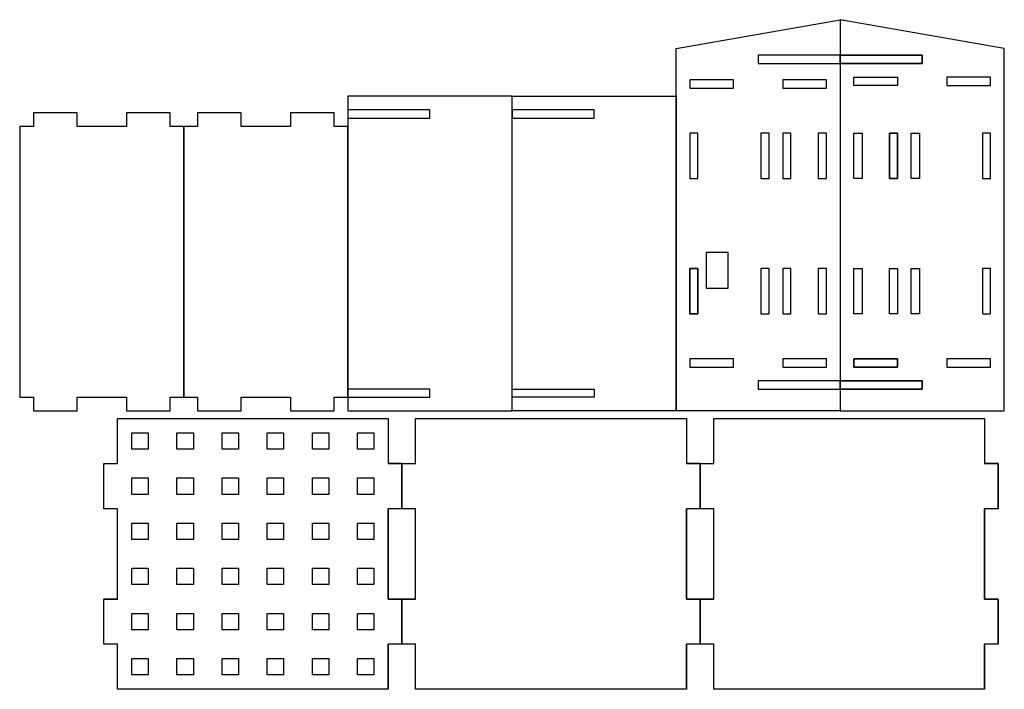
# Model space of a CAD drawing. Header units: millimetres. Extents: x -619 to -259, y -134 to 111.
import ezdxf

# ---------------------------------------------------------------- set-up
doc = ezdxf.new("R2010")
doc.units = ezdxf.units.MM
doc.header["$MEASUREMENT"] = 0

msp = doc.modelspace()

# ---------------------------------------------------------------- linework, layer by layer
for p, q in [((-289, 97.75), (-319, 97.75)), ((-319, 97.75), (-319, 94.75)), ((-289, 94.75), (-289, 97.75)), ((-319, 94.75), (-289, 94.75)), ((-439, -32.25), (-439, 82.75)), ((-439, 82.75), (-379, 82.75)), ((-379, 82.75), (-379, -32.25)), ((-499, 71.75), (-499, -27.25)), ((-289, -21.25), (-319, -21.25)), ((-319, -21.25), (-319, -24.25)), ((-289, -24.25), (-289, -21.25)), ((-499, -24.25), (-499, -27.25)), ((-469, -24.25), (-499, -24.25)), ((-469, -27.25), (-469, -24.25)), ((-319, -24.25), (-289, -24.25)), ((-499, -27.25), (-469, -27.25)), ((-379, -32.25), (-439, -32.25)), ((-583.25, -35), (-484.25, -35)), ((-583.25, -51.5), (-583.25, -35)), ((-484.25, -35), (-484.25, -51.5)), ((-474.25, -35), (-375.25, -35)), ((-474.25, -51.5), (-474.25, -35)), ((-375.25, -35), (-375.25, -51.5)), ((-365.25, -35), (-266.25, -35)), ((-365.25, -51.5), (-365.25, -35)), ((-266.25, -35), (-266.25, -51.5)), ((-588.25, -51.5), (-583.25, -51.5)), ((-588.25, -68), (-588.25, -51.5)), ((-479.25, -51.5), (-484.25, -51.5)), ((-484.25, -51.5), (-479.25, -51.5)), ((-479.25, -51.5), (-474.25, -51.5)), ((-479.25, -68), (-479.25, -51.5)), ((-479.25, -68), (-479.25, -51.5)), ((-479.25, -51.5), (-479.25, -68)), ((-370.25, -51.5), (-375.25, -51.5)), ((-375.25, -51.5), (-370.25, -51.5)), ((-370.25, -51.5), (-365.25, -51.5)), ((-370.25, -68), (-370.25, -51.5)), ((-370.25, -68), (-370.25, -51.5)), ((-370.25, -51.5), (-370.25, -68)), ((-261.25, -51.5), (-266.25, -51.5)), ((-266.25, -51.5), (-261.25, -51.5)), ((-261.25, -68), (-261.25, -51.5)), ((-261.25, -51.5), (-261.25, -68)), ((-583.25, -68), (-588.25, -68)), ((-583.25, -101), (-583.25, -68)), ((-484.25, -101), (-484.25, -68)), ((-484.25, -68), (-484.25, -101)), ((-479.25, -68), (-484.25, -68)), ((-474.25, -68), (-479.25, -68)), ((-474.25, -101), (-474.25, -68)), ((-375.25, -68), (-375.25, -101)), ((-375.25, -101), (-375.25, -68)), ((-370.25, -68), (-375.25, -68)), ((-365.25, -68), (-370.25, -68)), ((-365.25, -101), (-365.25, -68)), ((-266.25, -101), (-266.25, -68)), ((-266.25, -68), (-266.25, -101)), ((-261.25, -68), (-266.25, -68)), ((-588.25, -101), (-583.25, -101)), ((-588.25, -117.5), (-588.25, -101)), ((-583.25, -101), (-588.25, -101)), ((-479.25, -101), (-484.25, -101)), ((-484.25, -101), (-479.25, -101)), ((-479.25, -117.5), (-479.25, -101)), ((-474.25, -101), (-479.25, -101)), ((-479.25, -101), (-474.25, -101)), ((-479.25, -117.5), (-479.25, -101)), ((-479.25, -101), (-479.25, -117.5)), ((-370.25, -101), (-375.25, -101)), ((-375.25, -101), (-370.25, -101)), ((-370.25, -117.5), (-370.25, -101)), ((-370.25, -101), (-365.25, -101)), ((-365.25, -101), (-370.25, -101)), ((-370.25, -117.5), (-370.25, -101)), ((-370.25, -101), (-370.25, -117.5)), ((-261.25, -101), (-266.25, -101)), ((-266.25, -101), (-261.25, -101)), ((-261.25, -117.5), (-261.25, -101)), ((-261.25, -101), (-261.25, -117.5)), ((-583.25, -117.5), (-588.25, -117.5)), ((-583.25, -134), (-583.25, -117.5)), ((-484.25, -134), (-484.25, -117.5)), ((-479.25, -117.5), (-484.25, -117.5)), ((-484.25, -117.5), (-484.25, -134)), ((-474.25, -117.5), (-479.25, -117.5)), ((-474.25, -134), (-474.25, -117.5)), ((-370.25, -117.5), (-375.25, -117.5)), ((-375.25, -117.5), (-375.25, -134)), ((-375.25, -134), (-375.25, -117.5)), ((-365.25, -117.5), (-370.25, -117.5)), ((-365.25, -134), (-365.25, -117.5)), ((-266.25, -134), (-266.25, -117.5)), ((-266.25, -117.5), (-266.25, -134)), ((-261.25, -117.5), (-266.25, -117.5)), ((-484.25, -134), (-583.25, -134)), ((-375.25, -134), (-474.25, -134)), ((-266.25, -134), (-365.25, -134))]:
    msp.add_line(p, q)
at = {"linetype": 'Continuous'}
for p, q in [((-360, 25.6), (-368, 25.6)), ((-368, 25.6), (-368, 19.1)), ((-360, 12.6), (-360, 25.6)), ((-368, 19.1), (-368, 12.6)), ((-368, 12.6), (-360, 12.6))]:
    msp.add_line(p, q, dxfattribs=at)
for points in [[(-379, 100.17), (-319, 110.75), (-319, -32.25), (-379, -32.25)], [(-289, 94.75), (-319, 94.75), (-319, -21.25), (-289, -21.25), (-289, -24.25), (-319, -24.25), (-319, -32.25), (-259, -32.25), (-259, 100.17), (-319, 110.75), (-319, 97.75), (-289, 97.75)], [(-319, 97.75), (-349, 97.75), (-349, 94.75), (-319, 94.75)], [(-374, 85.75), (-358, 85.75), (-358, 88.75), (-374, 88.75)], [(-340, 85.75), (-324, 85.75), (-324, 88.75), (-340, 88.75)], [(-298, 89.75), (-298, 86.75), (-314, 86.75), (-314, 89.75)], [(-298, 86.75), (-314, 86.75), (-314, 89.75), (-298, 89.75)], [(-280, 86.75), (-264, 86.75), (-264, 89.75), (-280, 89.75)], [(-499, -32.25), (-439, -32.25), (-439, 82.75), (-499, 82.75)], [(-564, -27.25), (-559, -27.25), (-559, 71.75), (-564, 71.75), (-564, 76.75), (-580, 76.75), (-580, 71.75), (-598, 71.75), (-598, 76.75), (-614, 76.75), (-614, 71.75), (-619, 71.75), (-619, -27.25), (-614, -27.25), (-614, -32.25), (-598, -32.25), (-598, -27.25), (-580, -27.25), (-580, -32.25), (-564, -32.25)], [(-504, -27.25), (-499, -27.25), (-499, 71.75), (-504, 71.75), (-504, 76.75), (-520, 76.75), (-520, 71.75), (-538, 71.75), (-538, 76.75), (-554, 76.75), (-554, 71.75), (-559, 71.75), (-559, -27.25), (-554, -27.25), (-554, -32.25), (-538, -32.25), (-538, -27.25), (-520, -27.25), (-520, -32.25), (-504, -32.25)], [(-469, 77.75), (-499, 77.75), (-499, 74.75), (-469, 74.75)], [(-409, 77.75), (-439, 77.75), (-439, 74.75), (-409, 74.75)], [(-371, 69.25), (-374, 69.25), (-374, 52.75), (-371, 52.75)], [(-374, 52.75), (-371, 52.75), (-371, 69.25), (-374, 69.25)], [(-345, 52.75), (-345, 69.25), (-348, 69.25), (-348, 52.75)], [(-348, 52.75), (-345, 52.75), (-345, 69.25), (-348, 69.25)], [(-340, 69.25), (-340, 52.75), (-337, 52.75), (-337, 69.25)], [(-340, 52.75), (-337, 52.75), (-337, 69.25), (-340, 69.25)], [(-327, 69.25), (-327, 52.75), (-324, 52.75), (-324, 69.25)], [(-327, 52.75), (-324, 52.75), (-324, 69.25), (-327, 69.25)], [(-311, 69.25), (-311, 52.75), (-314, 52.75), (-314, 69.25)], [(-311, 52.75), (-314, 52.75), (-314, 69.25), (-311, 69.25)], [(-298, 69.25), (-298, 52.75), (-301, 52.75), (-301, 69.25)], [(-298, 69.25), (-301, 69.25), (-301, 52.75), (-298, 52.75)], [(-293, 52.75), (-293, 69.25), (-290, 69.25), (-290, 52.75)], [(-290, 52.75), (-293, 52.75), (-293, 69.25), (-290, 69.25)], [(-267, 69.25), (-267, 52.75), (-264, 52.75), (-264, 69.25)], [(-374, 19.75), (-374, 3.25), (-371, 3.25), (-371, 19.75)], [(-374, 19.75), (-371, 19.75), (-371, 3.25), (-374, 3.25)], [(-348, 3.25), (-345, 3.25), (-345, 19.75), (-348, 19.75)], [(-348, 3.25), (-345, 3.25), (-345, 19.75), (-348, 19.75)], [(-340, 19.75), (-340, 3.25), (-337, 3.25), (-337, 19.75)], [(-340, 3.25), (-337, 3.25), (-337, 19.75), (-340, 19.75)], [(-327, 19.75), (-327, 3.25), (-324, 3.25), (-324, 19.75)], [(-327, 3.25), (-324, 3.25), (-324, 19.75), (-327, 19.75)], [(-311, 19.75), (-311, 3.25), (-314, 3.25), (-314, 19.75)], [(-311, 3.25), (-314, 3.25), (-314, 19.75), (-311, 19.75)], [(-298, 19.75), (-298, 3.25), (-301, 3.25), (-301, 19.75)], [(-298, 3.25), (-301, 3.25), (-301, 19.75), (-298, 19.75)], [(-290, 3.25), (-293, 3.25), (-293, 19.75), (-290, 19.75)], [(-290, 3.25), (-293, 3.25), (-293, 19.75), (-290, 19.75)], [(-267, 3.25), (-264, 3.25), (-264, 19.75), (-267, 19.75)], [(-358, -13.25), (-374, -13.25), (-374, -16.25), (-358, -16.25)], [(-374, -16.25), (-358, -16.25), (-358, -13.25), (-374, -13.25)], [(-324, -16.25), (-324, -13.25), (-340, -13.25), (-340, -16.25)], [(-340, -16.25), (-324, -16.25), (-324, -13.25), (-340, -13.25)], [(-314, -16.25), (-314, -13.25), (-298, -13.25), (-298, -16.25)], [(-298, -13.25), (-314, -13.25), (-314, -16.25), (-298, -16.25)], [(-264, -13.25), (-280, -13.25), (-280, -16.25), (-264, -16.25)], [(-319, -21.25), (-349, -21.25), (-349, -24.25), (-319, -24.25)], [(-409, -27.25), (-439, -27.25), (-439, -24.25), (-409, -24.25)], [(-578, -40.25), (-572, -40.25), (-572, -46.25), (-578, -46.25)], [(-561.5, -40.25), (-555.5, -40.25), (-555.5, -46.25), (-561.5, -46.25)], [(-545, -40.25), (-539, -40.25), (-539, -46.25), (-545, -46.25)], [(-528.5, -40.25), (-522.5, -40.25), (-522.5, -46.25), (-528.5, -46.25)], [(-512, -40.25), (-506, -40.25), (-506, -46.25), (-512, -46.25)], [(-495.5, -40.25), (-489.5, -40.25), (-489.5, -46.25), (-495.5, -46.25)], [(-578, -56.75), (-572, -56.75), (-572, -62.75), (-578, -62.75)], [(-561.5, -56.75), (-555.5, -56.75), (-555.5, -62.75), (-561.5, -62.75)], [(-545, -56.75), (-539, -56.75), (-539, -62.75), (-545, -62.75)], [(-528.5, -56.75), (-522.5, -56.75), (-522.5, -62.75), (-528.5, -62.75)], [(-512, -56.75), (-506, -56.75), (-506, -62.75), (-512, -62.75)], [(-495.5, -56.75), (-489.5, -56.75), (-489.5, -62.75), (-495.5, -62.75)], [(-578, -73.25), (-572, -73.25), (-572, -79.25), (-578, -79.25)], [(-561.5, -73.25), (-555.5, -73.25), (-555.5, -79.25), (-561.5, -79.25)], [(-545, -73.25), (-539, -73.25), (-539, -79.25), (-545, -79.25)], [(-528.5, -73.25), (-522.5, -73.25), (-522.5, -79.25), (-528.5, -79.25)], [(-512, -73.25), (-506, -73.25), (-506, -79.25), (-512, -79.25)], [(-495.5, -73.25), (-489.5, -73.25), (-489.5, -79.25), (-495.5, -79.25)], [(-578, -89.75), (-572, -89.75), (-572, -95.75), (-578, -95.75)], [(-561.5, -89.75), (-555.5, -89.75), (-555.5, -95.75), (-561.5, -95.75)], [(-545, -89.75), (-539, -89.75), (-539, -95.75), (-545, -95.75)], [(-528.5, -89.75), (-522.5, -89.75), (-522.5, -95.75), (-528.5, -95.75)], [(-512, -89.75), (-506, -89.75), (-506, -95.75), (-512, -95.75)], [(-495.5, -89.75), (-489.5, -89.75), (-489.5, -95.75), (-495.5, -95.75)], [(-578, -106.25), (-572, -106.25), (-572, -112.25), (-578, -112.25)], [(-561.5, -106.25), (-555.5, -106.25), (-555.5, -112.25), (-561.5, -112.25)], [(-545, -106.25), (-539, -106.25), (-539, -112.25), (-545, -112.25)], [(-528.5, -106.25), (-522.5, -106.25), (-522.5, -112.25), (-528.5, -112.25)], [(-512, -106.25), (-506, -106.25), (-506, -112.25), (-512, -112.25)], [(-495.5, -106.25), (-489.5, -106.25), (-489.5, -112.25), (-495.5, -112.25)], [(-572, -128.75), (-578, -128.75), (-578, -122.75), (-572, -122.75)], [(-561.5, -122.75), (-555.5, -122.75), (-555.5, -128.75), (-561.5, -128.75)], [(-545, -122.75), (-539, -122.75), (-539, -128.75), (-545, -128.75)], [(-528.5, -122.75), (-522.5, -122.75), (-522.5, -128.75), (-528.5, -128.75)], [(-512, -122.75), (-506, -122.75), (-506, -128.75), (-512, -128.75)], [(-495.5, -122.75), (-489.5, -122.75), (-489.5, -128.75), (-495.5, -128.75)]]:
    msp.add_lwpolyline(points, close=True)

doc.saveas('drawing.dxf')
